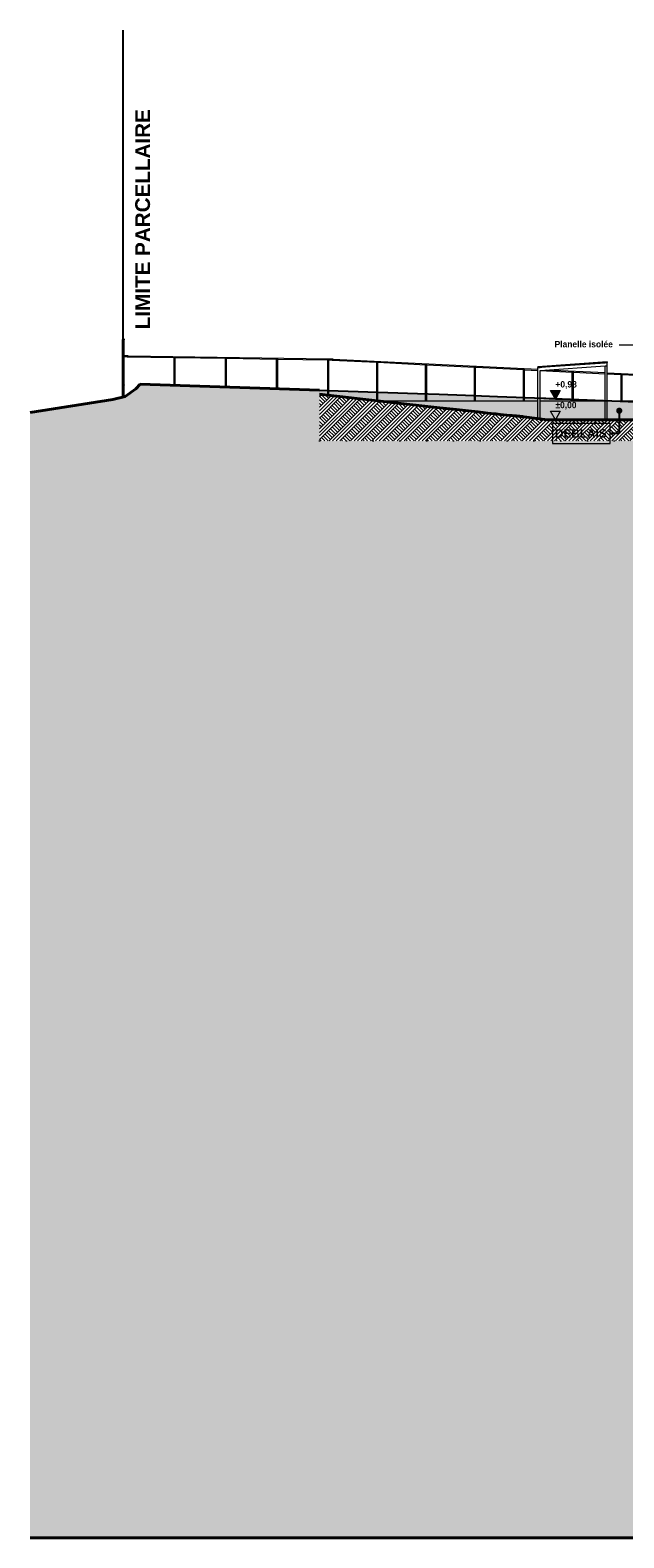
# Model space of a CAD drawing. Header units: millimetres. Extents: x -4481 to 79246, y -53000 to 18468.
# Tile 1 of 48: x -4481 to 23671, y -53000 to 18468. Entities that reach past the tile are written whole.
import ezdxf

# ---------------------------------------------------------------- set-up
doc = ezdxf.new("R2010")
doc.units = ezdxf.units.MM
doc.header["$MEASUREMENT"] = 0
doc.linetypes.add('Points', pattern=[1269.999981, 0, -1269.999981])
for name, color, linetype in [('2D - Cotations pour 100ème', 7, 'Continuous'), ('2D - Dessin général', 7, 'Continuous'), ('2D - Texte pour 100ème', 7, 'Continuous'), ('L1', 7, 'Continuous'), ('Nouveau_0', 7, 'Continuous'), ('Nouveau_2D - Cotations pour 100ème', 7, 'Continuous'), ('Nouveau__ DÉBLAIS REMBLAIS', 7, 'Continuous'), ('Nouveau__Constr - Poteaux', 7, 'Continuous'), ('Nouveau__Constr - Poutres', 7, 'Continuous'), ('Nouveau__Toits - Toitures', 7, 'Continuous'), ('Nouveau_Equip - Escaliers et ascenseurs', 7, 'Continuous'), ('Nouveau_Exter - Environnement', 7, 'Continuous'), ('Terrain - original', 7, 'Continuous')]:
    doc.layers.add(name, color=color, linetype=linetype)
doc.styles.add('STYLE_GENERE_1', font='GOTHIC.TTF')
doc.styles.add('STYLE_GENERE_2', font='arial.ttf')
doc.linetypes.add('_TN', pattern='A,0,[2,PROJET COUPE BB_21.Shx,S=126.984127,R=0,X=0,Y=0],-16000,0', length=16000)
doc.dimstyles.new('STYLE_GENERE__7', dxfattribs={"dimtxt": 0.18, "dimasz": 583.68, "dimexe": 0.18, "dimexo": 0.0625, "dimgap": 0, "dimtad": 0, "dimtih": 1, "dimtoh": 1, "dimdec": 4, "dimzin": 0, "dimdsep": 46, "dimcen": 0.09, "dimadec": 0, "dimazin": 0, "dimtfac": 1, "dimtdec": 4, "dimtmove": 0, "dimatfit": 3, "dimldrblk": 'ARROWHEAD_11', "dimfxl": 0, "dimtolj": 1, "dimtzin": 0, "dimarcsym": 0})
pattern_1 = [(45, (0, 0), (-254.5584, 254.5584), []), (45, (-84.85, 84.85), (-509.117, 509.117), []), (45, (-169.7, 169.7), (-509.117, 509.117), []), (135, (-254.56, 254.56), (84.85281, 84.85281), [360, -360])]

# ---------------------------------------------------------------- blocks, each defined once
blk = doc.blocks.new('Élément de coupe_16')
at = {"layer": 'Terrain - original', "linetype": 'Continuous', "lineweight": 13}
h = blk.add_hatch(dxfattribs=at)
h.set_pattern_fill('__TERRE_VÉGÉTALISÉE', style=0, pattern_type=2)
h.set_pattern_definition(pattern_1)
h.paths.add_polyline_path([(-566, 965), (-4481, 350), (-4481, -53000), (79246, -53000), (79246, -778), (74371, -674), (74371, -1000), (9245, -1000), (9245, 1401), (732, 1683), (524, 1468), (24, 1109)])
at = {"layer": 'Terrain - original', "color": 7, "linetype": 'Continuous', "lineweight": 40}
for p, q in [((732, 1683), (9245, 1401)), ((74371, -674), (79246, -778)), ((79246, -53000), (-4481, -53000))]:
    blk.add_line(p, q, dxfattribs=at)
at = {"layer": 'Terrain - original', "color": 7, "linetype": 'Continuous', "lineweight": 40, "flags": 128}
blk.add_lwpolyline([(732, 1683), (524, 1468), (24, 1109), (-566, 965), (-4481, 350)], dxfattribs=at)
blk = doc.blocks.new('Élément de coupe_65')
at = {"layer": 'L1', "linetype": 'Continuous', "lineweight": 5}
h = blk.add_hatch(dxfattribs=at)
h.set_pattern_fill('__TERRE_VÉGÉTALISÉE', style=0, pattern_type=2)
h.set_pattern_definition(pattern_1)
h.paths.add_polyline_path([(18364, 197), (18249, 208), (18118, 221), (17970, 236), (17801, 254), (17603, 275), (17369, 300), (17088, 330), (16742, 368), (16305, 416), (15734, 479), (14952, 566), (13813, 694), (11997, 898), (9245, 1209), (9245, -1000), (24232, -1000), (24232, 0), (20028, 0), (18929, 144), (18867, 150), (18799, 156), (18727, 162), (18648, 169), (18563, 178), (18468, 186)])
at = {"layer": 'L1', "color": 251, "linetype": 'Continuous', "lineweight": 13}
for p, q in [((22783, 7), (19934, 12)), ((24542, 4), (22883, 7))]:
    blk.add_line(p, q, dxfattribs=at)
at = {"layer": 'L1', "color": 7, "linetype": 'Continuous', "lineweight": 40, "flags": 128}
blk.add_lwpolyline([(9245, 1209), (11997, 898), (13813, 694), (14952, 566), (15734, 479), (16305, 416), (16742, 368), (17088, 330), (17369, 300), (17603, 275), (17801, 254), (17970, 236), (18118, 221), (18249, 208), (18364, 197), (18468, 186), (18563, 178), (18648, 169), (18727, 162), (18799, 156), (18867, 150), (18929, 144), (20028, 0), (24232, 0)], dxfattribs=at)
blk = doc.blocks.new('Élément de coupe_75')
at = {"layer": 'Nouveau_Exter - Environnement', "color": 251, "linetype": 'Continuous', "lineweight": 13}
for p, q in [((11981, 900), (19596, 900)), ((19696, 900), (22783, 900)), ((22883, 900), (24542, 900))]:
    blk.add_line(p, q, dxfattribs=at)
blk = doc.blocks.new('Élément de coupe_102')
at = {"layer": 'Nouveau_0', "color": 255, "linetype": 'Points', "lineweight": 0, "flags": 128}
for points in [[(9245, 1401), (9245, 1209), (9245, -1000)], [(74371, -1000), (74371, -767), (74371, -674)], [(9245, -1000), (24232, -1000), (24722, -1000), (24922, -1000), (59978, -1000), (60168, -1000), (60178, -1000), (60668, -1000), (74371, -1000)]]:
    blk.add_lwpolyline(points, dxfattribs=at)
blk = doc.blocks.new('Élément de coupe_111')
at = {"layer": 'Nouveau_Equip - Escaliers et ascenseurs', "color": 251, "linetype": 'Continuous', "lineweight": 13}
for p, q in [((23543, 2153), (23593, 2151)), ((23543, 900), (23543, 2153)), ((23593, 900), (23593, 2151)), ((23543, 900), (23543, 2128))]:
    blk.add_line(p, q, dxfattribs=at)
blk = doc.blocks.new('Élément de coupe_112')
at = {"layer": 'Nouveau_Equip - Escaliers et ascenseurs', "color": 251, "linetype": 'Continuous', "lineweight": 13}
for p, q in [((21226, 2270), (21276, 2267)), ((21226, 900), (21226, 2270)), ((21226, 900), (21226, 2245)), ((21276, 900), (21276, 2267))]:
    blk.add_line(p, q, dxfattribs=at)
blk = doc.blocks.new('Élément de coupe_113')
at = {"layer": 'Nouveau_Equip - Escaliers et ascenseurs', "color": 251, "linetype": 'Continuous', "lineweight": 13}
for p, q in [((18908, 2386), (18958, 2383)), ((18908, 900), (18908, 2386)), ((18908, 900), (18908, 2361)), ((18958, 900), (18958, 2383))]:
    blk.add_line(p, q, dxfattribs=at)
blk = doc.blocks.new('Élément de coupe_114')
at = {"layer": 'Nouveau_Equip - Escaliers et ascenseurs', "color": 251, "linetype": 'Continuous', "lineweight": 13}
for p, q in [((16591, 2502), (16641, 2499)), ((16591, 900), (16591, 2502)), ((16591, 900), (16591, 2477)), ((16641, 900), (16641, 2499))]:
    blk.add_line(p, q, dxfattribs=at)
blk = doc.blocks.new('Élément de coupe_115')
at = {"layer": 'Nouveau_Equip - Escaliers et ascenseurs', "color": 251, "linetype": 'Continuous', "lineweight": 13}
for p, q in [((14273, 900), (14273, 2593)), ((14274, 2618), (14324, 2615)), ((14274, 900), (14274, 2618)), ((14324, 900), (14324, 2615))]:
    blk.add_line(p, q, dxfattribs=at)
blk = doc.blocks.new('Élément de coupe_116')
at = {"layer": 'Nouveau_Equip - Escaliers et ascenseurs', "color": 251, "linetype": 'Continuous', "lineweight": 13}
for p, q in [((11956, 2734), (12006, 2732)), ((11956, 903), (11956, 2734)), ((11956, 903), (11956, 2709)), ((12006, 900), (12006, 2732))]:
    blk.add_line(p, q, dxfattribs=at)
blk = doc.blocks.new('Élément de coupe_117')
at = {"layer": 'Nouveau_Equip - Escaliers et ascenseurs', "color": 251, "linetype": 'Continuous', "lineweight": 13}
for p, q in [((7207, 2887), (7257, 2886)), ((7207, 1468), (7207, 2887)), ((7257, 1467), (7257, 2886)), ((7257, 1467), (7257, 2861))]:
    blk.add_line(p, q, dxfattribs=at)
blk = doc.blocks.new('Élément de coupe_118')
at = {"layer": 'Nouveau_Equip - Escaliers et ascenseurs', "color": 251, "linetype": 'Continuous', "lineweight": 13}
for p, q in [((4776, 2925), (4826, 2924)), ((4776, 1549), (4776, 2925)), ((4826, 1547), (4826, 2924)), ((4826, 1547), (4826, 2899))]:
    blk.add_line(p, q, dxfattribs=at)
blk = doc.blocks.new('Élément de coupe_119')
at = {"layer": 'Nouveau_Equip - Escaliers et ascenseurs', "color": 251, "linetype": 'Continuous', "lineweight": 13}
for p, q in [((2345, 2962), (2395, 2962)), ((2345, 1629), (2345, 2962)), ((2395, 1628), (2395, 2962)), ((2395, 1628), (2395, 2937))]:
    blk.add_line(p, q, dxfattribs=at)
blk = doc.blocks.new('Élément de coupe_120')
at = {"layer": 'Nouveau_Equip - Escaliers et ascenseurs', "color": 251, "linetype": 'Continuous', "lineweight": 13}
for p, q in [((-94, 3081), (-94, 3082)), ((-94, 1082), (-94, 3082)), ((-94, 1082), (-87, 1082)), ((-94, 1081), (-94, 1082)), ((-93, 1081), (-94, 1081)), ((-28, 1097), (-28, 1161))]:
    blk.add_line(p, q, dxfattribs=at)
blk = doc.blocks.new('Élément de coupe_121')
at = {"layer": 'Nouveau_Equip - Escaliers et ascenseurs', "color": 251, "linetype": 'Continuous', "lineweight": 13}
for p, q in [((-94, 3161), (-94, 3163)), ((-94, 1163), (-94, 3163)), ((-94, 1163), (-28, 1163)), ((-94, 1161), (-94, 1163)), ((-28, 1161), (-94, 1161)), ((-28, 1163), (-28, 1242)), ((-28, 1163), (-28, 1161))]:
    blk.add_line(p, q, dxfattribs=at)
blk = doc.blocks.new('Élément de coupe_122')
at = {"layer": 'Nouveau_Equip - Escaliers et ascenseurs', "color": 251, "linetype": 'Continuous', "lineweight": 13}
for p, q in [((-94, 3242), (-94, 3244)), ((-94, 1244), (-94, 3244)), ((-94, 1244), (-28, 1244)), ((-94, 1242), (-94, 1244)), ((-28, 1242), (-94, 1242)), ((-28, 1244), (-28, 1323)), ((-28, 1244), (-28, 1242))]:
    blk.add_line(p, q, dxfattribs=at)
blk = doc.blocks.new('Élément de coupe_123')
at = {"layer": 'Nouveau_Equip - Escaliers et ascenseurs', "color": 251, "linetype": 'Continuous', "lineweight": 13}
for p, q in [((-94, 3323), (-94, 3325)), ((-94, 1325), (-94, 3325)), ((-94, 1325), (-28, 1325)), ((-94, 1323), (-94, 1325)), ((-28, 1323), (-94, 1323)), ((-28, 1325), (-28, 1404)), ((-28, 1325), (-28, 1323))]:
    blk.add_line(p, q, dxfattribs=at)
blk = doc.blocks.new('Élément de coupe_124')
at = {"layer": 'Nouveau_Equip - Escaliers et ascenseurs', "color": 251, "linetype": 'Continuous', "lineweight": 13}
for p, q in [((-94, 3404), (-94, 3405)), ((-94, 1405), (-94, 3405)), ((-28, 1405), (-28, 1485)), ((-94, 1405), (-28, 1405)), ((-94, 1404), (-94, 1405)), ((-28, 1404), (-94, 1404)), ((-28, 1405), (-28, 1404))]:
    blk.add_line(p, q, dxfattribs=at)
blk = doc.blocks.new('Élément de coupe_125')
at = {"layer": 'Nouveau_Equip - Escaliers et ascenseurs', "color": 251, "linetype": 'Continuous', "lineweight": 13}
for p, q in [((-94, 3485), (-94, 3486)), ((-94, 1486), (-94, 3486)), ((-94, 1486), (-28, 1486)), ((-94, 1485), (-94, 1486)), ((-28, 1485), (-94, 1485)), ((-28, 1486), (-28, 1565)), ((-28, 1486), (-28, 1485))]:
    blk.add_line(p, q, dxfattribs=at)
blk = doc.blocks.new('Élément de coupe_126')
at = {"layer": 'Nouveau_Equip - Escaliers et ascenseurs', "color": 7, "linetype": 'Continuous', "lineweight": 13}
for p, q in [((-94, 3565), (-94, 3567)), ((-94, 1567), (-94, 3567)), ((-94, 1567), (-28, 1567)), ((-94, 1565), (-94, 1567)), ((-28, 1565), (-94, 1565)), ((-28, 1567), (-28, 1646)), ((-28, 1567), (-28, 1565))]:
    blk.add_line(p, q, dxfattribs=at)
blk = doc.blocks.new('Élément de coupe_127')
at = {"layer": 'Nouveau_Equip - Escaliers et ascenseurs', "color": 7, "linetype": 'Continuous', "lineweight": 13}
for p, q in [((-94, 3646), (-94, 3648)), ((-94, 1648), (-94, 3648)), ((-94, 1648), (-28, 1648)), ((-94, 1646), (-94, 1648)), ((-28, 1646), (-94, 1646)), ((-28, 1648), (-28, 1727)), ((-28, 1648), (-28, 1646))]:
    blk.add_line(p, q, dxfattribs=at)
blk = doc.blocks.new('Élément de coupe_128')
at = {"layer": 'Nouveau_Equip - Escaliers et ascenseurs', "color": 7, "linetype": 'Continuous', "lineweight": 13}
for p, q in [((-94, 3727), (-94, 3729)), ((-94, 1729), (-94, 3729)), ((-94, 1729), (-28, 1729)), ((-94, 1727), (-94, 1729)), ((-28, 1727), (-94, 1727)), ((-28, 1729), (-28, 1808)), ((-28, 1729), (-28, 1727))]:
    blk.add_line(p, q, dxfattribs=at)
blk = doc.blocks.new('Élément de coupe_129')
at = {"layer": 'Nouveau_Equip - Escaliers et ascenseurs', "color": 7, "linetype": 'Continuous', "lineweight": 13}
for p, q in [((-94, 3809), (-86, 3809)), ((-94, 3808), (-94, 3809)), ((-94, 1809), (-94, 3809)), ((-36, 3809), (-28, 3809)), ((-28, 1809), (-28, 3809)), ((-94, 1809), (-28, 1809)), ((-94, 1808), (-94, 1809)), ((-28, 1808), (-94, 1808)), ((-28, 1809), (-28, 1808))]:
    blk.add_line(p, q, dxfattribs=at)
blk = doc.blocks.new('Élément de coupe_131')
at = {"layer": 'Nouveau_Equip - Escaliers et ascenseurs', "color": 251, "linetype": 'Continuous', "lineweight": 13}
for p, q in [((9639, 2850), (9689, 2848)), ((9639, 1165), (9639, 2850)), ((9639, 1165), (9639, 2824)), ((9689, 1159), (9689, 2848))]:
    blk.add_line(p, q, dxfattribs=at)
blk = doc.blocks.new('*X163')
at = {"layer": 'Nouveau__Toits - Toitures', "color": 255, "linetype": 'Continuous', "lineweight": 5}
for p, q in [((19596, 2480), (19599, 2480)), ((19599, 2480), (20335, 2542)), ((20335, 2542), (21599, 2623)), ((21599, 2623), (21767, 2633)), ((21767, 2633), (22883, 2711))]:
    blk.add_line(p, q, dxfattribs=at)
blk = doc.blocks.new('Élément de coupe_145')
at = {"layer": 'Nouveau__Toits - Toitures', "color": 7, "linetype": 'Continuous', "lineweight": 13}
for p, q in [((19596, 2530), (22883, 2760)), ((19596, 2530), (19596, 2480)), ((19696, 2487), (19596, 2480)), ((22883, 2710), (22783, 2703)), ((22883, 2710), (22883, 2760))]:
    blk.add_line(p, q, dxfattribs=at)
at = {"layer": 'Nouveau__Toits - Toitures', "lineweight": 0}
blk.add_blockref('*X163', (0, 0), dxfattribs=at)
blk = doc.blocks.new('Élément de coupe_193')
at = {"layer": 'Nouveau_Equip - Escaliers et ascenseurs', "color": 251, "linetype": 'Continuous', "lineweight": 13}
for p, q in [((9839, 2815), (9889, 2863)), ((19596, 2376), (9889, 2863)), ((9839, 2815), (9839, 2815)), ((11956, 2709), (9839, 2815)), ((14274, 2593), (12006, 2707)), ((16591, 2477), (14324, 2590)), ((18908, 2361), (16641, 2474)), ((19596, 2326), (18958, 2358)), ((21226, 2245), (19696, 2321)), ((22783, 2217), (19984, 2357)), ((22783, 2167), (21276, 2242)), ((24542, 2128), (22883, 2212)), ((23543, 2128), (22883, 2162)), ((24542, 2078), (23593, 2126))]:
    blk.add_line(p, q, dxfattribs=at)
blk = doc.blocks.new('Élément de coupe_194')
at = {"layer": 'Nouveau_Equip - Escaliers et ascenseurs', "color": 251, "linetype": 'Continuous', "lineweight": 13}
for p, q in [((114, 2972), (164, 3021)), ((2345, 2937), (114, 2972)), ((9664, 2874), (164, 3021)), ((4776, 2900), (2395, 2937)), ((7207, 2862), (4826, 2899)), ((9639, 2824), (7257, 2861)), ((9664, 2849), (9664, 2874))]:
    blk.add_line(p, q, dxfattribs=at)
blk = doc.blocks.new('Élément de coupe_195')
at = {"layer": 'Nouveau_Equip - Escaliers et ascenseurs', "linetype": 'Continuous', "lineweight": 13}
blk.add_hatch(color=7, dxfattribs=at).paths.add_polyline_path([(-86, 3839), (-86, 3810), (-86, 3788), (-58, 3788), (-36, 3788), (-36, 3816), (-36, 3838), (-64, 3838)])
at = {"layer": 'Nouveau_Equip - Escaliers et ascenseurs', "color": 7, "linetype": 'Continuous', "lineweight": 13}
for p, q in [((-86, 3810), (-86, 3810)), ((-86, 3785), (-86, 3788)), ((-36, 3809), (-36, 3838)), ((-36, 3784), (-36, 3788))]:
    blk.add_line(p, q, dxfattribs=at)
at = {"layer": 'Nouveau_Equip - Escaliers et ascenseurs', "color": 7, "linetype": 'Continuous', "lineweight": 25, "flags": 128}
for points in [[(-86, 3839), (-86, 3810), (-86, 3788)], [(-86, 3839), (-64, 3838), (-36, 3838)], [(-36, 3788), (-58, 3788), (-86, 3788)], [(-36, 3838), (-36, 3816), (-36, 3788)]]:
    blk.add_lwpolyline(points, dxfattribs=at)
blk = doc.blocks.new('Élément de coupe_198')
at = {"layer": 'Nouveau_Equip - Escaliers et ascenseurs', "color": 251, "linetype": 'Continuous', "lineweight": 13}
for p, q in [((9889, 2874), (9664, 2874)), ((9889, 2863), (9889, 2874)), ((9839, 2824), (9689, 2824)), ((9839, 2815), (9839, 2824)), ((9839, 2815), (9839, 2824))]:
    blk.add_line(p, q, dxfattribs=at)
blk = doc.blocks.new('Élément de coupe_199')
at = {"layer": 'Nouveau_Equip - Escaliers et ascenseurs', "color": 251, "linetype": 'Continuous', "lineweight": 13}
for p, q in [((164, 3026), (-28, 3026)), ((113, 2976), (-28, 2976)), ((114, 2976), (113, 2976)), ((114, 2972), (114, 2976)), ((164, 3021), (164, 3026)), ((164, 3021), (164, 3026))]:
    blk.add_line(p, q, dxfattribs=at)
blk = doc.blocks.new('Élément de coupe_201')
at = {"layer": 'Nouveau__Constr - Poutres', "color": 7, "linetype": 'Continuous', "lineweight": 13}
blk.add_line((22883, 2710), (22883, 2703), dxfattribs=at)
blk = doc.blocks.new('Élément de coupe_202')
at = {"layer": 'Nouveau__Constr - Poutres', "color": 7, "linetype": 'Continuous', "lineweight": 13}
for p, q in [((19696, 2487), (22783, 2703)), ((19696, 2337), (22783, 2553)), ((19696, 2487), (19696, 2480)), ((22783, 2553), (22783, 2553))]:
    blk.add_line(p, q, dxfattribs=at)
blk = doc.blocks.new('Élément de coupe_203')
at = {"layer": 'Nouveau__Constr - Poutres', "color": 7, "linetype": 'Continuous', "lineweight": 13}
for p, q in [((22883, 2703), (22783, 2703)), ((22783, 2553), (22883, 2553)), ((22883, 2553), (22883, 2703))]:
    blk.add_line(p, q, dxfattribs=at)
blk = doc.blocks.new('Élément de coupe_204')
at = {"layer": 'Nouveau__Constr - Poteaux', "color": 7, "linetype": 'Continuous', "lineweight": 13}
for p, q in [((22783, 2553), (22883, 2553)), ((22783, 0), (22783, 2553)), ((22883, 0), (22883, 2553))]:
    blk.add_line(p, q, dxfattribs=at)
blk = doc.blocks.new('Élément de coupe_205')
at = {"layer": 'Nouveau__Constr - Poteaux', "color": 7, "linetype": 'Continuous', "lineweight": 13}
blk.add_line((22883, 2553), (22883, 2553), dxfattribs=at)
blk = doc.blocks.new('Élément de coupe_206')
at = {"layer": 'Nouveau__Constr - Poteaux', "color": 7, "linetype": 'Continuous', "lineweight": 13}
for p, q in [((19596, 2480), (19696, 2480)), ((19596, 57), (19596, 2480)), ((19696, 44), (19696, 2337))]:
    blk.add_line(p, q, dxfattribs=at)
blk = doc.blocks.new('Cotation_12', base_point=(20425, 0))
at = {"layer": 'Nouveau_2D - Cotations pour 100ème', "color": 7, "linetype": 'Continuous', "lineweight": 13}
for p, q in [((20425, 0), (20125, 0)), ((20425, 0), (20193, 400)), ((20193, 400), (20657, 400)), ((20657, 400), (20425, 0)), ((20425, 0), (20725, 0))]:
    blk.add_line(p, q, dxfattribs=at)
at = {"layer": 'Nouveau_2D - Cotations pour 100ème', "color": 7, "lineweight": 13, "insert": (20425, 480), "char_height": 300, "attachment_point": 7, "style": 'STYLE_GENERE_1'}
blk.add_mtext('{\\A1;\\fCentury Gothic|b1|i0|c0|p0;±0,00}', dxfattribs=at)
blk = doc.blocks.new('Cotation_13', base_point=(20425, 982))
at = {"layer": '2D - Cotations pour 100ème', "linetype": 'Continuous', "lineweight": 13}
blk.add_hatch(color=7, dxfattribs=at).paths.add_polyline_path([(20425, 982), (20657, 1382), (20193, 1382)])
at = {"layer": '2D - Cotations pour 100ème', "color": 7, "linetype": 'Continuous', "lineweight": 13}
for p, q in [((20425, 982), (20125, 982)), ((20425, 982), (20193, 1382)), ((20193, 1382), (20657, 1382)), ((20657, 1382), (20425, 982)), ((20425, 982), (20725, 982))]:
    blk.add_line(p, q, dxfattribs=at)
at = {"layer": '2D - Cotations pour 100ème', "color": 255, "lineweight": 0, "insert": (20425, 1462), "char_height": 300, "attachment_point": 7, "style": 'STYLE_GENERE_1'}
blk.add_mtext('{\\A1;\\fCentury Gothic|b1|i0|c0|p0;+0,98}', dxfattribs=at)
blk = doc.blocks.new('ARROWHEAD_11')
at = {"color": 0, "linetype": 'Continuous', "lineweight": 0}
blk.add_line((0, 0), (-1, 0), dxfattribs=at)
at = {"color": 0, "linetype": 'Continuous', "lineweight": 0, "const_width": 0.25, "flags": 128}
blk.add_lwpolyline([(-0.125, 0, 1), (0.125, 0, 1)], format="xyb", close=True, dxfattribs=at)
blk = doc.blocks.new('Étiquette_1', base_point=(24772, 3540))
at = {"layer": 'Nouveau__ DÉBLAIS REMBLAIS', "linetype": 'Continuous', "lineweight": 13}
blk.add_hatch(color=7, dxfattribs=at).paths.add_polyline_path([(24722, 3540), (24726, 3521), (24737, 3505), (24753, 3494), (24772, 3490), (24791, 3494), (24807, 3505), (24818, 3521), (24822, 3540), (24818, 3559), (24807, 3575), (24791, 3586), (24772, 3590), (24753, 3586), (24737, 3575), (24726, 3559)])
at = {"layer": 'Nouveau__ DÉBLAIS REMBLAIS', "color": 7, "linetype": 'Continuous', "lineweight": 13}
for p, q in [((24244, 3540), (23443, 3540)), ((24722, 3540), (24244, 3540))]:
    blk.add_line(p, q, dxfattribs=at)
blk.add_circle((24772, 3540), 50, dxfattribs=at)
at = {"layer": 'Nouveau__ DÉBLAIS REMBLAIS', "color": 7, "lineweight": 13, "insert": (20386, 3733), "char_height": 300, "attachment_point": 1, "style": 'STYLE_GENERE_1'}
blk.add_mtext('{\\A1;\\fCentury Gothic|b1|i0|c0|p0;Planelle isolée{\\A1;\\fCentury Gothic|b1|i0|c0|p0;\\H0.66000x;\\S^  ;}{\\A1;\\fCentury Gothic|b1|i0|c0|p0;\\H0.66000x;\\S^  ;} }', dxfattribs=at)

msp = doc.modelspace()

# ---------------------------------------------------------------- hatches: boundary and pattern name
at = {"layer": 'Nouveau__ DÉBLAIS REMBLAIS', "linetype": 'Continuous', "lineweight": 0}
msp.add_hatch(color=215, dxfattribs=at).paths.add_polyline_path([(13883.426, 1233.746), (14914.566, 1193.916), (16162.295, 1145.927), (17677.009, 1087.833), (19871.646, 1000), (19939.12, 1000), (19969.871, 1000), (24267.032, 825.971), (24639.764, 813.177), (25083.227, 797.615), (26477.699, 742.206), (27107.004, 719.744), (27960.269, 686.658), (31420.815, 549.695), (32476.437, 510.45), (33693.812, 464.29), (35217.137, 404.109), (38344.677, 286.494), (39866.294, 227.071), (41470.828, 163.92), (43099.18, 99.517), (43738.333, 74.572), (45518.006, 0), (45608.072, 0), (53487.089, -226.375), (53954.302, -238.859), (54993.572, -262.272), (56168.433, -286.366), (56785.059, -302.988), (58048.766, -327.45), (60180.673, -365.995), (60668, -379.596), (60687.092, -1000), (24232, -1000), (24232, 0), (20323.878, 0), (20112.313, 0), (19041.291, 140.765), (18340.714, 206.127), (16135.14, 439.882), (14700.945, 596.561), (13021.748, 784.003), (9212, 1208.656), (9212, 1388.347), (9711.479, 1371.817)])

# ---------------------------------------------------------------- linework, layer by layer
at = {"layer": '2D - Dessin général', "color": 1, "linetype": 'Continuous', "lineweight": 25}
msp.add_line((-80.927, 18467.505), (-80.927, 1073.504), dxfattribs=at)
at = {"layer": 'Nouveau__ DÉBLAIS REMBLAIS', "color": 7, "linetype": 'Continuous', "lineweight": 13, "flags": 128}
msp.add_lwpolyline([(20286.821, -1123.234), (23014.601, -1123.234), (23014.601, -174.662), (20286.821, -174.662), (20286.821, -1123.234)], close=True, dxfattribs=at)
at = {"layer": 'Terrain - original', "color": 1, "linetype": '_TN', "lineweight": 25}
for p, q in [((540.856, 1470.368), (23.588, 1099.059)), ((733.052, 1668.959), (540.856, 1470.368)), ((13883.426, 1233.746), (733.052, 1668.959)), ((-587.19, 949.723), (-3126.446, 550.488)), ((23.588, 1099.059), (-587.19, 949.723)), ((14914.566, 1193.916), (13883.426, 1233.746)), ((16162.295, 1145.927), (14914.566, 1193.916)), ((17677.009, 1087.833), (16162.295, 1145.927)), ((19871.646, 1000), (17677.009, 1087.833)), ((19939.12, 1000), (19871.646, 1000)), ((19969.871, 1000), (19939.12, 1000)), ((24267.032, 825.971), (19969.871, 1000))]:
    msp.add_line(p, q, dxfattribs=at)

# ---------------------------------------------------------------- block references
at = {"layer": '2D - Cotations pour 100ème', "color": 7, "linetype": 'Continuous', "lineweight": 13}
msp.add_blockref('Cotation_13', (20425.103, 981.564), dxfattribs=at)
at = {"layer": 'L1', "lineweight": 0}
msp.add_blockref('Élément de coupe_65', (0, 0), dxfattribs=at)
at = {"layer": 'Nouveau_0', "lineweight": 0}
msp.add_blockref('Élément de coupe_102', (0, 0), dxfattribs=at)
at = {"layer": 'Nouveau_2D - Cotations pour 100ème', "color": 7, "linetype": 'Continuous', "lineweight": 13}
msp.add_blockref('Cotation_12', (20425.103, 0), dxfattribs=at)
at = {"layer": 'Nouveau__ DÉBLAIS REMBLAIS', "color": 7, "linetype": 'Continuous', "lineweight": 13}
msp.add_blockref('Étiquette_1', (24772, 3540), dxfattribs=at)
at = {"layer": 'Nouveau__Constr - Poteaux', "lineweight": 0}
for name in ['Élément de coupe_206', 'Élément de coupe_204', 'Élément de coupe_205']:
    msp.add_blockref(name, (0, 0), dxfattribs=at)
at = {"layer": 'Nouveau__Constr - Poutres', "lineweight": 0}
for name in ['Élément de coupe_202', 'Élément de coupe_203', 'Élément de coupe_201']:
    msp.add_blockref(name, (0, 0), dxfattribs=at)
at = {"layer": 'Nouveau__Toits - Toitures', "lineweight": 0}
msp.add_blockref('Élément de coupe_145', (0, 0), dxfattribs=at)
at = {"layer": 'Nouveau_Equip - Escaliers et ascenseurs', "lineweight": 0}
for name in ['Élément de coupe_127', 'Élément de coupe_128', 'Élément de coupe_129', 'Élément de coupe_195', 'Élément de coupe_120', 'Élément de coupe_121', 'Élément de coupe_122', 'Élément de coupe_123', 'Élément de coupe_124', 'Élément de coupe_125', 'Élément de coupe_126', 'Élément de coupe_199', 'Élément de coupe_194', 'Élément de coupe_119', 'Élément de coupe_118', 'Élément de coupe_117', 'Élément de coupe_198', 'Élément de coupe_193', 'Élément de coupe_131', 'Élément de coupe_116', 'Élément de coupe_115', 'Élément de coupe_114', 'Élément de coupe_113', 'Élément de coupe_112', 'Élément de coupe_111']:
    msp.add_blockref(name, (0, 0), dxfattribs=at)
at = {"layer": 'Nouveau_Exter - Environnement', "lineweight": 0}
msp.add_blockref('Élément de coupe_75', (0, 0), dxfattribs=at)
at = {"layer": 'Terrain - original', "lineweight": 0}
msp.add_blockref('Élément de coupe_16', (0, 0), dxfattribs=at)

# ---------------------------------------------------------------- texts
at = {"layer": '2D - Texte pour 100ème', "color": 1, "linetype": 'Continuous', "lineweight": 25, "insert": (501.946, 9505.427), "char_height": 700, "attachment_point": 2, "rotation": 90, "style": 'STYLE_GENERE_2'}
msp.add_mtext('{\\A1;\\fArial|b1|i0|c0|p0;LIMITE PARCELLAIRE}', dxfattribs=at)
at = {"layer": 'Nouveau__ DÉBLAIS REMBLAIS', "color": 7, "linetype": 'Continuous', "lineweight": 13, "insert": (22854.601, -650.51), "char_height": 400, "attachment_point": 6, "style": 'STYLE_GENERE_2'}
msp.add_mtext('{\\A1;\\fArial|b1|i0|c0|p0;DÉBLAIS}', dxfattribs=at)

# ---------------------------------------------------------------- leaders
at = {"layer": 'Nouveau__ DÉBLAIS REMBLAIS', "color": 7, "linetype": 'Continuous', "lineweight": 13, "annotation_type": 0, "has_hookline": 1, "hookline_direction": 1, "text_width": 2382.8}
msp.add_leader([(23453.382, 428.443), (23453.382, -650.51), (23014.601, -648.948)], dimstyle='STYLE_GENERE__7', dxfattribs=at)

doc.saveas('drawing.dxf')
